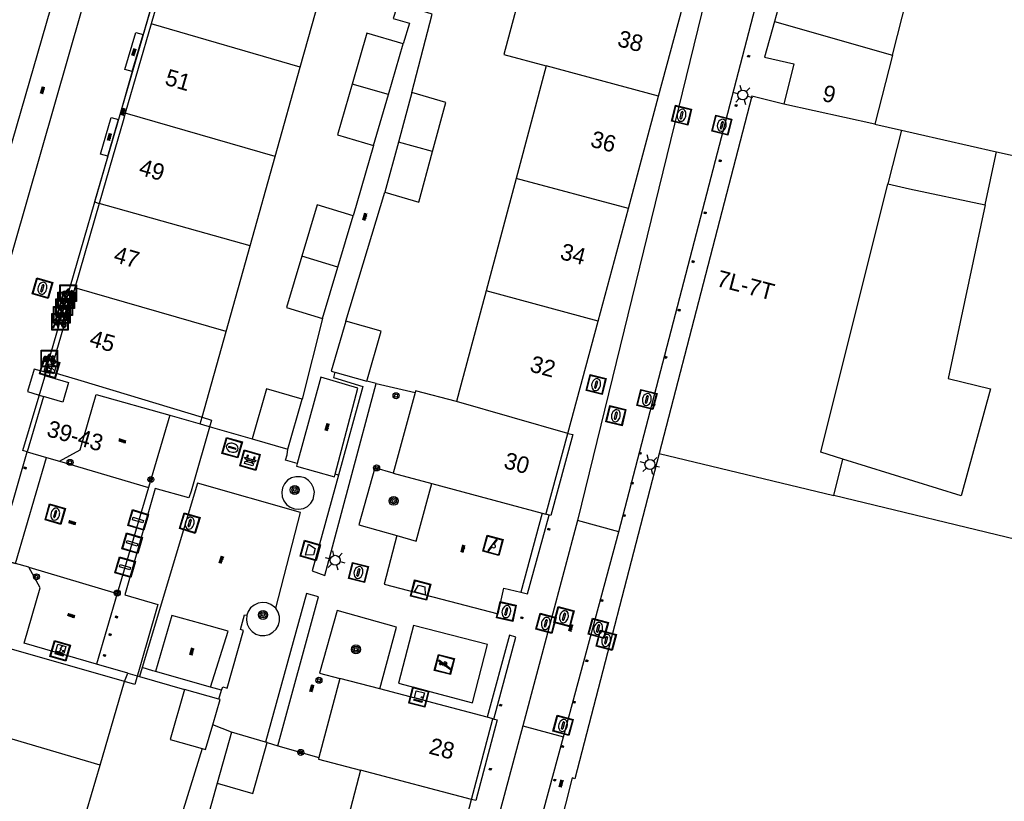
# Model space of a CAD drawing. Header units: metres. Extents: x 93870 to 95789, y 463036 to 464040.
# Tile 81 of 256: x 94161 to 94220, y 463589 to 463636. Entities that reach past the tile are written whole.
import ezdxf
from ezdxf.enums import TextEntityAlignment as Align

# ---------------------------------------------------------------- set-up
doc = ezdxf.new("R2010")
doc.units = ezdxf.units.M
doc.header["$LTSCALE"] = 25.4
for name, color, linetype in [('B_BEBOUWINGSGRENS_0', 1, 'Continuous'), ('B_OVERBOUWLIJN_LIJN_1', 7, 'Continuous'), ('B_TUSSENMUUR_0', 7, 'Continuous'), ('G_GRENS_ALGEMEEN_0', 7, 'Continuous'), ('Q_AFVALBAK_0', 7, 'Continuous'), ('Q_BANK_0', 7, 'Continuous'), ('Q_BLOEMBAK_0', 93, 'Continuous'), ('Q_BOOM_0', 3, 'Continuous'), ('Q_BRANDKRAAN_0', 5, 'Continuous'), ('Q_CAI-KAST_0', 10, 'Continuous'), ('Q_ELEKTRAKAST_0', 7, 'Continuous'), ('Q_FIETSENREK_0', 6, 'Continuous'), ('Q_INSPECTIE_OF_RIOOLPUT_0', 253, 'Continuous'), ('Q_KOLK_0', 254, 'Continuous'), ('Q_LICHTMAST_0', 2, 'Continuous'), ('Q_PILAAR', 10, 'Continuous'), ('Q_PILAAR_0', 10, 'Continuous'), ('Q_SPEELVOORZIENING_0', 45, 'Continuous'), ('Q_WATERLEIDINGPUT_0', 5, 'Continuous'), ('S_GBKN_SYMBOOL_OV_GROOT_0', 7, 'Continuous'), ('T_CULTUURGRENS_0', 76, 'Continuous'), ('T_HEK_0', 57, 'Continuous'), ('T_MUUR_30CM_0', 10, 'Continuous'), ('V_WEGGRENS_0', 7, 'Continuous'), ('Z_GBKN_HUISNUMMER_0', 252, 'Continuous')]:
    doc.layers.add(name, color=color, linetype=linetype)
doc.layers.add('Q_PAAL_STEEN_0', color=7, linetype='Continuous', true_color=0xa97373)
doc.layers.add('Q_PAALTJE_0', color=7, linetype='Continuous', true_color=0x666666)

# ---------------------------------------------------------------- blocks, each defined once
blk = doc.blocks.new('Q_AFVALBAK')
for points in [[(-0.5, 0.5), (0.5, 0.5), (0.5, -0.5), (-0.5, -0.5)], [(-0.336, 0.197), (0.331, 0.197), (0.19, -0.251), (-0.196, -0.251)]]:
    blk.add_lwpolyline(points, close=True)
blk.add_lwpolyline([(-0.442, 0.464), (0.438, 0.464, -0.414214), (0.459, 0.442), (0.459, -0.437, -0.414214), (0.438, -0.459), (-0.442, -0.459, -0.414214), (-0.463, -0.437), (-0.463, 0.442), (-0.463, 0.444), (-0.463, 0.446), (-0.463, 0.448), (-0.462, 0.45), (-0.461, 0.451), (-0.46, 0.453), (-0.459, 0.455), (-0.458, 0.456), (-0.457, 0.457), (-0.456, 0.459), (-0.454, 0.46), (-0.453, 0.461), (-0.451, 0.462), (-0.449, 0.462), (-0.447, 0.463), (-0.446, 0.463), (-0.444, 0.464), (-0.442, 0.464)], format="xyb")
blk = doc.blocks.new('Q_BLOEMBAK')
for points in [[(-0.5, 0.5), (0.5, 0.5), (0.5, -0.5), (-0.5, -0.5)], [(-0.336, 0.197), (0.331, 0.197), (0.19, -0.251), (-0.196, -0.251)]]:
    blk.add_lwpolyline(points, close=True)
blk.add_lwpolyline([(-0.442, 0.464), (0.438, 0.464, -0.414214), (0.459, 0.442), (0.459, -0.437, -0.414214), (0.438, -0.459), (-0.442, -0.459, -0.414214), (-0.463, -0.437), (-0.463, 0.442), (-0.463, 0.444), (-0.463, 0.446), (-0.463, 0.448), (-0.462, 0.45), (-0.461, 0.451), (-0.46, 0.453), (-0.459, 0.455), (-0.458, 0.456), (-0.457, 0.457), (-0.456, 0.459), (-0.454, 0.46), (-0.453, 0.461), (-0.451, 0.462), (-0.449, 0.462), (-0.447, 0.463), (-0.446, 0.463), (-0.444, 0.464), (-0.442, 0.464)], format="xyb")
blk = doc.blocks.new('Q_ELEKTRAKAST')
for points in [[(-0.5, 0.5), (0.5, 0.5), (0.5, -0.5), (-0.5, -0.5)], [(-0.262, 0.264), (0.25, 0.264), (0.25, 0.187), (-0.262, 0.187)], [(-0.262, 0.107), (0.25, 0.107), (0.25, -0.332), (-0.262, -0.332)]]:
    blk.add_lwpolyline(points, close=True)
blk.add_lwpolyline([(-0.442, 0.464), (0.438, 0.464, -0.414214), (0.459, 0.442), (0.459, -0.437, -0.414214), (0.438, -0.459), (-0.442, -0.459, -0.414214), (-0.463, -0.437), (-0.463, 0.442), (-0.463, 0.444), (-0.463, 0.446), (-0.463, 0.448), (-0.462, 0.45), (-0.461, 0.451), (-0.46, 0.453), (-0.459, 0.455), (-0.458, 0.456), (-0.457, 0.457), (-0.456, 0.459), (-0.454, 0.46), (-0.453, 0.461), (-0.451, 0.462), (-0.449, 0.462), (-0.447, 0.463), (-0.446, 0.463), (-0.444, 0.464), (-0.442, 0.464)], format="xyb")
blk.add_lwpolyline([(-0.177, 0.001, -1), (-0.177, -0.069, -1)], format="xyb", close=True)
blk.add_lwpolyline([(0.044, 0.088), (-0.056, -0.112), (0.044, -0.112), (-0.056, -0.312)])
blk = doc.blocks.new('Q_CAI-KAST')
for points in [[(-0.5, 0.5), (0.5, 0.5), (0.5, -0.5), (-0.5, -0.5)], [(-0.262, 0.264), (0.25, 0.264), (0.25, 0.187), (-0.262, 0.187)], [(-0.262, 0.107), (0.25, 0.107), (0.25, -0.332), (-0.262, -0.332)]]:
    blk.add_lwpolyline(points, close=True)
blk.add_lwpolyline([(-0.442, 0.464), (0.438, 0.464, -0.414214), (0.459, 0.442), (0.459, -0.437, -0.414214), (0.438, -0.459), (-0.442, -0.459, -0.414214), (-0.463, -0.437), (-0.463, 0.442), (-0.463, 0.444), (-0.463, 0.446), (-0.463, 0.448), (-0.462, 0.45), (-0.461, 0.451), (-0.46, 0.453), (-0.459, 0.455), (-0.458, 0.456), (-0.457, 0.457), (-0.456, 0.459), (-0.454, 0.46), (-0.453, 0.461), (-0.451, 0.462), (-0.449, 0.462), (-0.447, 0.463), (-0.446, 0.463), (-0.444, 0.464), (-0.442, 0.464)], format="xyb")
blk.add_circle((-0.177, -0.034), 0.0354)
blk = doc.blocks.new('Q_LICHTMAST')
for points in [[(0, 0.3), (0, 0.6)], [(-0.26, 0.15), (-0.52, 0.3)], [(0.26, 0.15), (0.52, 0.3)], [(-0.26, -0.15), (-0.52, -0.3)], [(0, -0.3), (0, -0.6)], [(0.26, -0.15), (0.52, -0.3)]]:
    blk.add_lwpolyline(points)
blk.add_circle((0, 0), 0.3)
blk = doc.blocks.new('Q_PAAL_STEEN')
for points in [[(-0.5, 0.5), (0.5, 0.5), (0.5, -0.5), (-0.5, -0.5)], [(-0.08, 0.333), (0.071, 0.333), (0.071, -0.329), (-0.08, -0.329)]]:
    blk.add_lwpolyline(points, close=True)
blk.add_lwpolyline([(-0.442, 0.464), (0.438, 0.464, -0.414214), (0.459, 0.442), (0.459, -0.437, -0.414214), (0.438, -0.459), (-0.442, -0.459, -0.414214), (-0.463, -0.437), (-0.463, 0.442), (-0.463, 0.444), (-0.463, 0.446), (-0.463, 0.448), (-0.462, 0.45), (-0.461, 0.451), (-0.46, 0.453), (-0.459, 0.455), (-0.458, 0.456), (-0.457, 0.457), (-0.456, 0.459), (-0.454, 0.46), (-0.453, 0.461), (-0.451, 0.462), (-0.449, 0.462), (-0.447, 0.463), (-0.446, 0.463), (-0.444, 0.464), (-0.442, 0.464)], format="xyb")
blk = doc.blocks.new('Q_PAALTJE')
at = {"color": 251, "true_color": 0x666666, "xscale": 0.1, "yscale": 0.1, "zscale": 0.01}
blk.add_blockref('Q_PAAL_STEEN', (0, 0), dxfattribs=at)
blk = doc.blocks.new('Q_WATERLEIDINGPUT')
blk.add_lwpolyline([(-0.5, 0.5), (0.5, 0.5), (0.5, -0.5), (-0.5, -0.5)], close=True)
for points in [[(-0.442, 0.464), (0.438, 0.464, -0.414214), (0.459, 0.442), (0.459, -0.437, -0.414214), (0.438, -0.459), (-0.442, -0.459, -0.414214), (-0.463, -0.437), (-0.463, 0.442), (-0.463, 0.444), (-0.463, 0.446), (-0.463, 0.448), (-0.462, 0.45), (-0.461, 0.451), (-0.46, 0.453), (-0.459, 0.455), (-0.458, 0.456), (-0.457, 0.457), (-0.456, 0.459), (-0.454, 0.46), (-0.453, 0.461), (-0.451, 0.462), (-0.449, 0.462), (-0.447, 0.463), (-0.446, 0.463), (-0.444, 0.464), (-0.442, 0.464)], [(-0.345, 0.105, 0.380426), (-0.276, -0.18)], [(-0.008, 0.266, 0.240218), (-0.345, 0.105)], [(-0.194, 0.045, 0.853344), (-0.194, -0.032)], [(0.331, 0.111, 0.240191), (-0.008, 0.266)], [(0.185, -0.032, 0.849746), (0.185, 0.045)], [(0.267, -0.176, 0.380426), (0.331, 0.111)], [(-0.276, -0.18, 0.148452), (0.012, -0.257)], [(0.012, -0.257, 0.131742), (0.267, -0.176)]]:
    blk.add_lwpolyline(points, format="xyb")
for points in [[(-0.194, 0.045), (0.185, 0.045)], [(0.185, -0.032), (-0.194, -0.032)]]:
    blk.add_lwpolyline(points)
blk = doc.blocks.new('Q_INSPECTIE_OF_RIOOLPUT')
blk.add_lwpolyline([(-0.5, 0.5), (0.5, 0.5), (0.5, -0.5), (-0.5, -0.5)], close=True)
for points in [[(-0.442, 0.464), (0.438, 0.464, -0.414214), (0.459, 0.442), (0.459, -0.437, -0.414214), (0.438, -0.459), (-0.442, -0.459, -0.414214), (-0.463, -0.437), (-0.463, 0.442), (-0.463, 0.444), (-0.463, 0.446), (-0.463, 0.448), (-0.462, 0.45), (-0.461, 0.451), (-0.46, 0.453), (-0.459, 0.455), (-0.458, 0.456), (-0.457, 0.457), (-0.456, 0.459), (-0.454, 0.46), (-0.453, 0.461), (-0.451, 0.462), (-0.449, 0.462), (-0.447, 0.463), (-0.446, 0.463), (-0.444, 0.464), (-0.442, 0.464)], [(-0.345, 0.105, 0.380426), (-0.276, -0.18)], [(-0.008, 0.266, 0.240218), (-0.345, 0.105)], [(-0.194, 0.045, 0.853344), (-0.194, -0.032)], [(0.331, 0.111, 0.240191), (-0.008, 0.266)], [(0.185, -0.032, 0.849746), (0.185, 0.045)], [(0.267, -0.176, 0.380426), (0.331, 0.111)], [(-0.276, -0.18, 0.148452), (0.012, -0.257)], [(0.012, -0.257, 0.131742), (0.267, -0.176)]]:
    blk.add_lwpolyline(points, format="xyb")
for points in [[(-0.194, 0.045), (0.185, 0.045)], [(0.185, -0.032), (-0.194, -0.032)]]:
    blk.add_lwpolyline(points)
blk = doc.blocks.new('Q_KOLK')
blk.add_lwpolyline([(-0.5, 0.5), (0.5, 0.5), (0.5, -0.5), (-0.5, -0.5)], close=True)
for points in [[(-0.442, 0.464), (0.438, 0.464, -0.414214), (0.459, 0.442), (0.459, -0.437, -0.414214), (0.438, -0.459), (-0.442, -0.459, -0.414214), (-0.463, -0.437), (-0.463, 0.442, -0.414214), (-0.442, 0.464)], [(-0.345, 0.105, 0.380426), (-0.276, -0.18)], [(-0.008, 0.266, 0.240218), (-0.345, 0.105)], [(-0.194, 0.045, 0.853344), (-0.194, -0.032)], [(0.331, 0.111, 0.240191), (-0.008, 0.266)], [(0.185, -0.032, 0.849746), (0.185, 0.045)], [(0.267, -0.176, 0.380426), (0.331, 0.111)], [(-0.276, -0.18, 0.148452), (0.012, -0.257)], [(0.012, -0.257, 0.131742), (0.267, -0.176)]]:
    blk.add_lwpolyline(points, format="xyb")
for points in [[(-0.194, 0.045), (0.185, 0.045)], [(0.185, -0.032), (-0.194, -0.032)]]:
    blk.add_lwpolyline(points)
blk = doc.blocks.new('Q_BRANDKRAAN')
blk.add_lwpolyline([(-0.5, 0.5), (0.5, 0.5), (0.5, -0.5), (-0.5, -0.5)], close=True)
for points in [[(-0.442, 0.464), (0.438, 0.464, -0.414214), (0.459, 0.442), (0.459, -0.437, -0.414214), (0.438, -0.459), (-0.442, -0.459, -0.414214), (-0.463, -0.437), (-0.463, 0.442), (-0.463, 0.444), (-0.463, 0.446), (-0.463, 0.448), (-0.462, 0.45), (-0.461, 0.451), (-0.46, 0.453), (-0.459, 0.455), (-0.458, 0.456), (-0.457, 0.457), (-0.456, 0.459), (-0.454, 0.46), (-0.453, 0.461), (-0.451, 0.462), (-0.449, 0.462), (-0.447, 0.463), (-0.446, 0.463), (-0.444, 0.464), (-0.442, 0.464)], [(-0.345, 0.105, 0.380426), (-0.276, -0.18)], [(-0.008, 0.266, 0.240218), (-0.345, 0.105)], [(-0.194, 0.045, 0.853344), (-0.194, -0.032)], [(0.331, 0.111, 0.240191), (-0.008, 0.266)], [(0.185, -0.032, 0.849746), (0.185, 0.045)], [(0.267, -0.176, 0.380426), (0.331, 0.111)], [(-0.276, -0.18, 0.148452), (0.012, -0.257)], [(0.012, -0.257, 0.131742), (0.267, -0.176)]]:
    blk.add_lwpolyline(points, format="xyb")
for points in [[(-0.194, 0.045), (0.185, 0.045)], [(0.185, -0.032), (-0.194, -0.032)]]:
    blk.add_lwpolyline(points)
blk = doc.blocks.new('Q_SPEELVOORZIENING')
blk.add_lwpolyline([(-0.5, 0.5), (0.5, 0.5), (0.5, -0.5), (-0.5, -0.5)], close=True)
for points in [[(-0.442, 0.464), (0.438, 0.464, -0.414214), (0.459, 0.442), (0.459, -0.437, -0.414214), (0.438, -0.459), (-0.442, -0.459, -0.414214), (-0.463, -0.437), (-0.463, 0.442), (-0.463, 0.444), (-0.463, 0.446), (-0.463, 0.448), (-0.462, 0.45), (-0.461, 0.451), (-0.46, 0.453), (-0.459, 0.455), (-0.458, 0.456), (-0.457, 0.457), (-0.456, 0.459), (-0.454, 0.46), (-0.453, 0.461), (-0.451, 0.462), (-0.449, 0.462), (-0.447, 0.463), (-0.446, 0.463), (-0.444, 0.464), (-0.442, 0.464)], [(-0.363, 0.198, 1.168313), (-0.386, 0.141)], [(-0.087, 0.021, 0.778987), (-0.04, -0.167)], [(-0.04, -0.167, 0.508825), (0.056, -0.036)], [(0.355, -0.156, 1.031322), (0.378, -0.1)]]:
    blk.add_lwpolyline(points, format="xyb")
for points in [[(-0.386, 0.141), (-0.087, 0.021)], [(-0.363, 0.198), (0.378, -0.1)], [(0.056, -0.036), (0.355, -0.156)]]:
    blk.add_lwpolyline(points)
blk = doc.blocks.new('Q_FIETSENREK')
for points in [[(-0.5, 0.5), (0.5, 0.5), (0.5, -0.5), (-0.5, -0.5)], [(-0.063, 0.145), (0.184, 0.054), (0.037, -0.093)]]:
    blk.add_lwpolyline(points, close=True)
for points in [[(-0.442, 0.464), (0.438, 0.464, -0.414214), (0.459, 0.442), (0.459, -0.437, -0.414214), (0.438, -0.459), (-0.442, -0.459, -0.414214), (-0.463, -0.437), (-0.463, 0.442), (-0.463, 0.444), (-0.463, 0.446), (-0.463, 0.448), (-0.462, 0.45), (-0.461, 0.451), (-0.46, 0.453), (-0.459, 0.455), (-0.458, 0.456), (-0.457, 0.457), (-0.456, 0.459), (-0.454, 0.46), (-0.453, 0.461), (-0.451, 0.462), (-0.449, 0.462), (-0.447, 0.463), (-0.446, 0.463), (-0.444, 0.464), (-0.442, 0.464)], [(-0.181, 0.106, 0.847256), (-0.324, -0.144)], [(-0.193, 0.075, 0.842492), (-0.305, -0.118)], [(-0.171, 0.065, 0.053288), (-0.193, 0.075)], [(-0.185, -0.134, 0.502492), (-0.147, 0.044)], [(-0.149, 0.089, 0.06236), (-0.181, 0.106)], [(-0.165, -0.161, 0.494489), (-0.125, 0.068)], [(-0.324, -0.144, 0.089606), (-0.421, -0.348)], [(-0.296, -0.162, 0.110942), (-0.375, -0.348)], [(-0.294, -0.105, 0.006942), (-0.305, -0.118)], [(-0.296, -0.162, 0.02458), (-0.283, -0.168)], [(-0.212, -0.105, 0.381614), (-0.294, -0.105)], [(-0.283, -0.168, 0.148109), (-0.198, -0.173)], [(-0.223, -0.136, 0.533998), (-0.276, -0.136)], [(-0.276, -0.136, 0.009682), (-0.271, -0.138)], [(-0.271, -0.138, 0.120201), (-0.218, -0.144)], [(-0.218, -0.144, 0.003554), (-0.223, -0.136)], [(-0.185, -0.134, 0.017985), (-0.212, -0.105)], [(-0.122, -0.348, 0.075837), (-0.198, -0.173)], [(-0.075, -0.348, 0.094234), (-0.165, -0.161)], [(0.095, -0.16, 0.385208), (0.186, -0.333)], [(0.209, -0.054, 0.224648), (0.108, -0.128)], [(0.126, -0.171, 0.376993), (0.197, -0.303)], [(0.212, -0.086, 0.20829), (0.139, -0.139)], [(0.186, -0.333, 1), (0.287, -0.06)], [(0.197, -0.303, 1), (0.276, -0.09)], [(0.287, -0.06, 0.086253), (0.238, -0.051)], [(0.276, -0.09, 0.079305), (0.241, -0.083)]]:
    blk.add_lwpolyline(points, format="xyb")
for points in [[(-0.171, 0.065), (-0.263, -0.038), (-0.239, -0.059), (-0.147, 0.044)], [(0.081, 0.221), (-0.003, 0.252), (-0.149, 0.089)], [(-0.125, 0.068), (-0.086, 0.111), (0.018, -0.131), (0.095, -0.16)], [(0.238, -0.051), (0.229, 0.053), (0.261, 0.093), (0.302, 0.078), (0.314, 0.11), (0.192, 0.155), (0.18, 0.123), (0.231, 0.104), (0.207, 0.076), (-0.04, 0.167), (0, 0.216), (0.07, 0.191), (0.081, 0.221)], [(0.209, -0.054), (0.199, 0.029), (0.057, -0.108)], [(-0.421, -0.348), (-0.375, -0.348)], [(-0.122, -0.348), (-0.075, -0.348)], [(0.057, -0.108), (0.108, -0.128)], [(0.126, -0.171), (0.253, -0.218), (0.241, -0.083)], [(0.139, -0.139), (0.222, -0.17), (0.212, -0.086)]]:
    blk.add_lwpolyline(points)
blk = doc.blocks.new('Q_BANK')
blk.add_lwpolyline([(-0.5, 0.5), (0.5, 0.5), (0.5, -0.5), (-0.5, -0.5)], close=True)
blk.add_lwpolyline([(-0.442, 0.464), (0.438, 0.464, -0.414214), (0.459, 0.442), (0.459, -0.437, -0.414214), (0.438, -0.459), (-0.442, -0.459, -0.414214), (-0.463, -0.437), (-0.463, 0.442), (-0.463, 0.444), (-0.463, 0.446), (-0.463, 0.448), (-0.462, 0.45), (-0.461, 0.451), (-0.46, 0.453), (-0.459, 0.455), (-0.458, 0.456), (-0.457, 0.457), (-0.456, 0.459), (-0.454, 0.46), (-0.453, 0.461), (-0.451, 0.462), (-0.449, 0.462), (-0.447, 0.463), (-0.446, 0.463), (-0.444, 0.464), (-0.442, 0.464)], format="xyb")
for points in [[(-0.267, 0.022), (-0.366, -0.078)], [(-0.18, 0.132), (-0.267, 0.132), (-0.267, 0.276)], [(-0.267, 0.276), (0.258, 0.276), (0.258, 0.132), (0.173, 0.132)], [(-0.18, 0.022), (-0.267, 0.022)], [(-0.267, 0.022), (-0.18, 0.022)], [(-0.18, 0.022), (-0.18, 0.132)], [(-0.18, 0.132), (-0.144, 0.132)], [(-0.144, 0.132), (-0.144, 0.022)], [(0.131, 0.132), (-0.144, 0.132)], [(0.131, 0.022), (-0.144, 0.022)], [(-0.144, 0.022), (0.131, 0.022)], [(0.131, 0.022), (-0.144, 0.022)], [(-0.144, 0.022), (0.131, 0.022)], [(-0.144, 0.022), (0.131, 0.022)], [(0.131, 0.022), (0.131, 0.132)], [(0.131, 0.132), (0.173, 0.132)], [(0.173, 0.132), (0.173, 0.022)], [(0.173, 0.022), (0.255, 0.022)], [(0.173, 0.022), (0.255, 0.022)], [(0.255, 0.022), (0.357, -0.078)], [(-0.236, -0.078), (-0.366, -0.078)], [(-0.192, -0.078), (-0.192, -0.27), (-0.236, -0.27), (-0.236, -0.078)], [(-0.236, -0.078), (-0.192, -0.078)], [(0.183, -0.078), (-0.192, -0.078)], [(0.226, -0.078), (0.226, -0.268), (0.183, -0.268), (0.183, -0.078)], [(0.183, -0.078), (0.226, -0.078)], [(0.357, -0.078), (0.226, -0.078)]]:
    blk.add_lwpolyline(points)
blk = doc.blocks.new('Q_BOOM')
for radius in [0.27, 0.18, 0.09]:
    blk.add_circle((0, 0), radius)
blk = doc.blocks.new('S_GBKN_SYMBOOL_OV_GROOT')
for points in [[(-0.21875, 0.0625), (0.21875, 0.0625)], [(-0.21875, 0), (0.21875, 0)], [(-0.1875, 0.0625), (-0.1875, 0)], [(-0.125, 0.09375), (-0.125, 0.0625)], [(-0.125, 0), (-0.125, -0.0625)], [(-0.0625, 0.0625), (-0.0625, 0)], [(0, 0.09375), (0, 0.0625)], [(0, 0), (0, -0.0625)], [(0.0625, 0.0625), (0.0625, 0)], [(0.125, 0.09375), (0.125, 0.0625)], [(0.125, 0), (0.125, -0.0625)], [(0.1875, 0.0625), (0.1875, 0)], [(-0.21875, -0.0625), (0.21875, -0.0625)], [(-0.1875, -0.0625), (-0.1875, -0.09375)], [(-0.0625, -0.0625), (-0.0625, -0.09375)], [(0.0625, -0.0625), (0.0625, -0.09375)], [(0.1875, -0.0625), (0.1875, -0.09375)]]:
    blk.add_lwpolyline(points)
blk = doc.blocks.new('BOOM-970')
at = {"layer": 'Q_PILAAR'}
for radius in [0.18, 0.09]:
    blk.add_circle((0, 0), radius, dxfattribs=at)
blk = doc.blocks.new('Q_PILAAR')
at = {"layer": 'Q_PILAAR'}
for p, q in [((0.115, 0.118), (0.051, 0.054)), ((0.052, 0.307), (0.116, 0.243)), ((0.308, 0.307), (0.243, 0.244)), ((0.244, 0.117), (0.309, 0.054))]:
    blk.add_line(p, q, dxfattribs=at)
blk.add_blockref('BOOM-970', (0.18, 0.18))

msp = doc.modelspace()

# ---------------------------------------------------------------- linework, layer by layer
at = {"layer": 'B_BEBOUWINGSGRENS_0'}
for p, q in [((94170.125, 463640.972), (94168.592, 463635.672)), ((94177.587, 463633.07), (94179.098, 463638.454)), ((94206.73, 463637.84), (94206.17, 463635.81)), ((94199.194, 463631.326), (94200.63, 463636.657)), ((94168.592, 463635.672), (94167.038, 463630.301)), ((94182.898, 463631.415), (94183.783, 463634.477)), ((94176.076, 463627.687), (94177.587, 463633.07)), ((94192.42, 463633.15), (94190.602, 463626.363)), ((94184.319, 463631.549), (94183.505, 463628.544)), ((94182.013, 463628.353), (94182.898, 463631.415)), ((94197.369, 463624.55), (94199.194, 463631.326)), ((94183.505, 463628.544), (94182.691, 463625.538)), ((94174.565, 463622.304), (94176.076, 463627.687)), ((94190.602, 463626.363), (94188.786, 463619.587)), ((94165.464, 463624.859), (94163.995, 463619.783)), ((94195.545, 463617.775), (94197.369, 463624.55)), ((94179.857, 463621.023), (94180.783, 463624.116)), ((94173.116, 463617.143), (94174.565, 463622.304)), ((94178.93, 463617.93), (94179.857, 463621.023)), ((94163.995, 463619.783), (94162.535, 463614.739)), ((94193.72, 463611), (94195.545, 463617.775)), ((94171.668, 463611.982), (94173.116, 463617.143)), ((94162.5, 463614.612), (94162.443, 463614.41)), ((94162.535, 463614.739), (94162.5, 463614.612)), ((94179.676, 463614.686), (94181.594, 463614.146)), ((94162.103, 463613.232), (94161.133, 463609.885)), ((94184.512, 463613.473), (94183.193, 463608.617)), ((94176.843, 463610.061), (94177.706, 463613.072)), ((94169.724, 463612.1), (94171.548, 463611.583)), ((94171.548, 463611.583), (94171.668, 463611.982)), ((94174.691, 463610.678), (94176.843, 463610.061)), ((94183.193, 463608.617), (94185.518, 463607.99)), ((94185.518, 463607.99), (94192.165, 463606.198)), ((94192.165, 463606.198), (94192.401, 463606.134)), ((94167.196, 463596.56), (94165.296, 463597.106)), ((94166.996, 463596.053), (94167.196, 463596.56)), ((94165.516, 463591.023), (94166.996, 463596.053)), ((94179.976, 463596.247), (94178.715, 463591.477)), ((94182.378, 463595.612), (94179.976, 463596.247)), ((94172.674, 463594.989), (94170.617, 463595.577)), ((94188.849, 463593.9), (94182.378, 463595.612)), ((94187.904, 463588.951), (94189.191, 463593.81)), ((94189.191, 463593.81), (94188.849, 463593.9)), ((94173.444, 463593.01), (94172.574, 463589.94)), ((94175.492, 463592.41), (94173.444, 463593.01)), ((94175.589, 463592.382), (94175.492, 463592.41)), ((94163.956, 463585.72), (94165.516, 463591.023)), ((94181.218, 463590.711), (94179.452, 463584.002)), ((94186.142, 463582.241), (94187.904, 463588.951))]:
    msp.add_line(p, q, dxfattribs=at)
for points in [[(94191.291, 463639.153), (94189.87, 463633.84), (94192.42, 463633.15)], [(94206.17, 463635.81), (94205.58, 463633.67), (94207.35, 463633.27), (94206.75, 463630.83)], [(94183.783, 463634.477), (94181.61, 463635.124), (94180.72, 463632.045)], [(94180.72, 463632.045), (94179.84, 463629), (94182.013, 463628.353)], [(94185.558, 463627.988), (94186.358, 463630.944), (94184.319, 463631.549)], [(94206.75, 463630.83), (94204.82, 463631.33), (94199.228, 463609.794)], [(94167.038, 463630.301), (94166.902, 463629.83), (94166.263, 463627.62), (94165.464, 463624.859)], [(94182.691, 463625.538), (94184.73, 463624.933), (94185.558, 463627.988)], [(94210.304, 463609.456), (94208.973, 463609.87), (94213.019, 463626.045)], [(94213.019, 463626.045), (94214.311, 463625.742), (94218.875, 463624.766)], [(94180.783, 463624.116), (94178.603, 463624.776), (94177.675, 463621.677)], [(94218.875, 463624.766), (94216.639, 463614.313), (94219.2, 463613.681), (94217.427, 463607.243), (94210.304, 463609.456)], [(94177.675, 463621.677), (94176.75, 463618.59), (94178.93, 463617.93)], [(94188.786, 463619.587), (94187.267, 463613.915), (94187, 463612.92)], [(94180.33, 463617.773), (94179.449, 463614.75), (94179.676, 463614.686)], [(94181.594, 463614.146), (94182.475, 463617.169), (94180.33, 463617.773)], [(94162.443, 463614.41), (94163.609, 463614.065), (94163.267, 463612.892), (94162.103, 463613.232)], [(94163.064, 463609.324), (94164.325, 463610.012), (94165.286, 463613.357), (94169.724, 463612.1)], [(94177.706, 463613.072), (94175.554, 463613.689), (94174.691, 463610.678)], [(94187, 463612.92), (94184.54, 463613.576), (94184.512, 463613.473)], [(94192.401, 463606.134), (94192.436, 463606.262), (94193.72, 463611)], [(94161.133, 463609.885), (94162.291, 463609.548), (94163.064, 463609.324)], [(94199.228, 463609.794), (94194.14, 463590.2), (94193.99, 463590.25), (94192.78, 463585.5)], [(94161.216, 463602.94), (94160.43, 463603.162), (94159.275, 463603.487)], [(94165.296, 463597.106), (94160.943, 463598.358), (94161.902, 463601.704), (94161.216, 463602.94)], [(94170.617, 463595.577), (94169.748, 463592.568), (94171.678, 463592.016)], [(94172.316, 463593.45), (94172.754, 463594.966), (94172.674, 463594.989)], [(94171.678, 463592.016), (94171.885, 463591.957), (94172.316, 463593.45)], [(94172.574, 463589.94), (94174.719, 463589.312), (94175.589, 463592.382)], [(94178.715, 463591.477), (94178.686, 463591.389), (94181.218, 463590.711)]]:
    msp.add_lwpolyline(points, dxfattribs=at)
at = {"layer": 'B_OVERBOUWLIJN_LIJN_1'}
for points in [[(94170.125, 463640.972), (94169.857, 463641.04), (94165.192, 463624.947), (94165.464, 463624.859)], [(94161.133, 463609.885), (94160.862, 463609.97), (94162.304, 463614.806), (94162.535, 463614.739)], [(94171.668, 463611.982), (94172.245, 463611.809), (94171.003, 463607.521), (94170.875, 463607.114), (94168.839, 463607.694), (94167.006, 463601.277), (94169.007, 463600.689), (94168.889, 463600.282), (94167.613, 463595.877), (94166.996, 463596.053)], [(94193.72, 463611), (94194.015, 463610.93), (94192.696, 463606.054), (94192.401, 463606.134)], [(94157.871, 463598.66), (94157.574, 463598.751), (94159.011, 463603.566), (94160.43, 463603.162), (94162.291, 463609.548)], [(94189.191, 463593.81), (94189.459, 463593.746), (94188.18, 463588.883), (94187.904, 463588.951)]]:
    msp.add_lwpolyline(points, dxfattribs=at)
at = {"layer": 'B_TUSSENMUUR_0'}
for p, q in [((94213.287, 463633.791), (94214.431, 463638.279)), ((94177.587, 463633.07), (94168.592, 463635.672)), ((94206.17, 463635.81), (94213.287, 463633.791)), ((94213.287, 463633.791), (94212.229, 463629.643)), ((94199.194, 463631.326), (94192.42, 463633.15)), ((94182.898, 463631.415), (94180.72, 463632.045)), ((94212.229, 463629.643), (94206.75, 463630.83)), ((94212.229, 463629.643), (94213.828, 463629.279)), ((94213.828, 463629.279), (94213.019, 463626.045)), ((94185.558, 463627.988), (94183.505, 463628.544)), ((94219.522, 463627.789), (94219.561, 463627.973)), ((94219.561, 463627.973), (94233.8, 463624.73)), ((94218.875, 463624.766), (94219.522, 463627.789)), ((94197.369, 463624.55), (94190.602, 463626.363)), ((94174.565, 463622.304), (94165.464, 463624.859)), ((94179.857, 463621.023), (94177.675, 463621.677)), ((94173.116, 463617.143), (94163.995, 463619.783)), ((94195.545, 463617.775), (94188.786, 463619.587)), ((94193.72, 463611), (94187, 463612.92)), ((94199.228, 463609.794), (94209.747, 463607.261)), ((94209.747, 463607.261), (94210.304, 463609.456)), ((94228.777, 463602.678), (94209.747, 463607.261)), ((94166.996, 463596.053), (94157.871, 463598.66)), ((94165.516, 463591.023), (94156.425, 463593.697)), ((94187.904, 463588.951), (94181.218, 463590.711))]:
    msp.add_line(p, q, dxfattribs=at)
for points in [[(94176.076, 463627.687), (94168.836, 463629.781), (94167.038, 463630.301)], [(94213.828, 463629.279), (94214.797, 463629.058), (94219.561, 463627.973)], [(94162.535, 463614.739), (94164.353, 463614.19), (94171.668, 463611.982)]]:
    msp.add_lwpolyline(points, dxfattribs=at)
at = {"layer": 'G_GRENS_ALGEMEEN_0'}
for p, q in [((94162.5, 463614.612), (94162.213, 463614.693)), ((94182.17, 463614.013), (94181.594, 463614.146)), ((94185.278, 463607.101), (94185.518, 463607.99)), ((94172.184, 463595.719), (94173.241, 463599.09)), ((94172.184, 463595.719), (94168.863, 463596.661)), ((94172.841, 463595.527), (94172.184, 463595.719)), ((94175.589, 463592.382), (94176.244, 463592.192))]:
    msp.add_line(p, q, dxfattribs=at)
for points in [[(94162.213, 463614.693), (94161.546, 463614.88), (94161.152, 463613.53), (94162.103, 463613.232)], [(94183.409, 463604.846), (94184.572, 463604.517), (94185.278, 463607.101)], [(94176.108, 463600.469), (94176.038, 463600.544), (94175.822, 463600.702), (94175.572, 463600.798), (94175.306, 463600.824), (94175.042, 463600.778), (94174.8, 463600.665), (94174.597, 463600.491), (94174.447, 463600.269), (94174.367, 463600.045)], [(94173.241, 463599.09), (94171.595, 463599.553), (94169.854, 463600.043), (94168.863, 463596.661)], [(94168.863, 463596.661), (94168.702, 463596.707), (94168.047, 463596.9)]]:
    msp.add_lwpolyline(points, dxfattribs=at)
at = {"layer": 'T_CULTUURGRENS_0'}
for p, q in [((94192.165, 463606.198), (94190.893, 463601.45)), ((94191.285, 463601.344), (94192.588, 463606.084)), ((94192.588, 463606.084), (94192.401, 463606.134)), ((94190.893, 463601.45), (94191.285, 463601.344))]:
    msp.add_line(p, q, dxfattribs=at)
for points in [[(94190.587, 463598.725), (94190.212, 463598.856), (94188.849, 463593.9)], [(94189.191, 463593.81), (94189.259, 463593.794), (94190.587, 463598.725)]]:
    msp.add_lwpolyline(points, dxfattribs=at)
at = {"layer": 'T_HEK_0'}
for p, q in [((94182.013, 463628.353), (94180.783, 463624.116)), ((94180.33, 463617.773), (94182.691, 463625.538)), ((94178.93, 463617.93), (94177.706, 463613.072)), ((94171.678, 463592.016), (94170.164, 463587.169)), ((94172.574, 463589.94), (94170.45, 463582.201))]:
    msp.add_line(p, q, dxfattribs=at)
for points in [[(94184.569, 463640.324), (94183.19, 463636), (94184.18, 463635.72), (94183.783, 463634.477)], [(94184.319, 463631.549), (94185.544, 463636.271), (94184.57, 463636.57), (94184.947, 463637.743)]]:
    msp.add_lwpolyline(points, dxfattribs=at)
at = {"layer": 'T_MUUR_30CM_0'}
for p, q in [((94182.17, 463614.013), (94184.512, 463613.473)), ((94171.548, 463611.583), (94172.305, 463611.365)), ((94172.305, 463611.365), (94174.691, 463610.678)), ((94167.196, 463596.56), (94167.896, 463596.359)), ((94167.896, 463596.359), (94170.617, 463595.577)), ((94176.244, 463592.192), (94178.715, 463591.477))]:
    msp.add_line(p, q, dxfattribs=at)
for points in [[(94167.46, 463632.802), (94167.02, 463632.93), (94167.67, 463635.16), (94168.108, 463635.033)], [(94165.981, 463627.703), (94165.55, 463627.83), (94166.19, 463630.04), (94166.622, 463629.912)]]:
    msp.add_lwpolyline(points, dxfattribs=at)
at = {"layer": 'V_WEGGRENS_0'}
for p, q in [((94204.408, 463647.078), (94194.31, 463605.75)), ((94168.969, 463638.003), (94168.108, 463635.033)), ((94167.46, 463632.802), (94168.108, 463635.033)), ((94167.46, 463632.802), (94166.622, 463629.912)), ((94165.981, 463627.703), (94166.622, 463629.912)), ((94179.702, 463608.549), (94181.057, 463613.724)), ((94169.724, 463612.1), (94168.436, 463607.738)), ((94159.275, 463603.487), (94161.133, 463609.885)), ((94163.064, 463609.324), (94168.436, 463607.738)), ((94179.901, 463608.492), (94179.702, 463608.549)), ((94168.436, 463607.738), (94166.553, 463601.364)), ((94194.31, 463605.75), (94191, 463593.395)), ((94196.8, 463605.07), (94194.31, 463605.75)), ((94183.409, 463604.846), (94182.652, 463601.928)), ((94193.455, 463592.73), (94196.8, 463605.07)), ((94161.216, 463602.94), (94166.553, 463601.364)), ((94166.553, 463601.364), (94165.296, 463597.106)), ((94182.378, 463595.612), (94183.385, 463599.338)), ((94168.047, 463596.9), (94167.896, 463596.359)), ((94172.674, 463594.989), (94172.841, 463595.527)), ((94173.444, 463593.01), (94172.316, 463593.45)), ((94191, 463593.395), (94193.455, 463592.73))]:
    msp.add_line(p, q, dxfattribs=at)
for points in [[(94196.8, 463605.07), (94206.66, 463642.96), (94214.065, 463669.612)], [(94166.797, 463652.718), (94165.107, 463645.514), (94155.58, 463612.63)], [(94168.53, 463652.26), (94166.85, 463645.06), (94157.84, 463613.74), (94155.58, 463612.63)], [(94165.981, 463627.703), (94163.707, 463619.866), (94162.213, 463614.693)], [(94162.213, 463614.693), (94162.155, 463614.493), (94162.443, 463614.41)], [(94181.057, 463613.724), (94178.82, 463614.401), (94177.411, 463609.199)], [(94179.676, 463614.686), (94179.585, 463614.375), (94181.351, 463613.828), (94179.901, 463608.492)], [(94179.901, 463608.492), (94178.315, 463602.726), (94179.066, 463602.453), (94182.17, 463614.013)], [(94177.411, 463609.199), (94176.696, 463609.402), (94176.79, 463609.719), (94176.843, 463610.061)], [(94177.411, 463609.199), (94177.364, 463609.024), (94179.658, 463608.381), (94179.702, 463608.549)], [(94178.39, 463607.726), (94178.27, 463607.971), (94178.087, 463608.174), (94177.855, 463608.319), (94177.593, 463608.395), (94177.319, 463608.396), (94177.057, 463608.322), (94176.824, 463608.178), (94176.64, 463607.976), (94176.518, 463607.732), (94176.468, 463607.463), (94176.494, 463607.191), (94176.594, 463606.937), (94176.759, 463606.719), (94176.978, 463606.556), (94177.234, 463606.458), (94177.506, 463606.435), (94177.774, 463606.487), (94178.017, 463606.611), (94178.218, 463606.797), (94178.359, 463607.031), (94178.438, 463607.457), (94178.39, 463607.726)], [(94183.193, 463608.617), (94182.076, 463608.927), (94181.126, 463605.492), (94183.409, 463604.846)], [(94176.108, 463600.469), (94177.612, 463606.249), (94171.4, 463608.009), (94168.047, 463596.9)], [(94182.652, 463601.928), (94189.513, 463600.128), (94189.864, 463601.682), (94190.893, 463601.45)], [(94176.244, 463592.192), (94178.685, 463601.167), (94177.962, 463601.366), (94175.492, 463592.41)], [(94172.841, 463595.527), (94172.929, 463595.736), (94173.184, 463595.662), (94174.174, 463599.138), (94173.978, 463599.194), (94174.218, 463600.08), (94174.367, 463600.045)], [(94174.367, 463600.045), (94174.344, 463599.776), (94174.393, 463599.51), (94174.512, 463599.268), (94174.692, 463599.066), (94174.918, 463598.92), (94175.176, 463598.839), (94175.446, 463598.83), (94175.708, 463598.894), (94175.944, 463599.026), (94176.136, 463599.216), (94176.27, 463599.451), (94176.336, 463599.713), (94176.33, 463599.983), (94176.252, 463600.241), (94176.108, 463600.469)], [(94183.385, 463599.338), (94179.821, 463600.334), (94178.753, 463596.566), (94179.976, 463596.247)], [(94184.412, 463599.441), (94183.508, 463595.949), (94187.972, 463594.781)], [(94187.972, 463594.781), (94188.87, 463598.284), (94184.412, 463599.441)], [(94191, 463593.395), (94178.35, 463546.18), (94170.82, 463508.63), (94168.21, 463500), (94168.036, 463499.679)], [(94171.27, 463499.027), (94171.49, 463500), (94182.49, 463552.28), (94193.455, 463592.73)]]:
    msp.add_lwpolyline(points, dxfattribs=at)

# ---------------------------------------------------------------- block references
at = {"layer": 'Q_AFVALBAK_0', "rotation": 74.62051543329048}
msp.add_blockref('Q_AFVALBAK', (94178.188, 463603.951), dxfattribs=at)
at = {"layer": 'Q_BANK_0', "rotation": 164.0018714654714}
msp.add_blockref('Q_BANK', (94174.557, 463609.395), dxfattribs=at)
at = {"layer": 'Q_BLOEMBAK_0', "rotation": 165.2996066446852}
msp.add_blockref('Q_BLOEMBAK', (94184.84, 463601.564), dxfattribs=at)
at = {"layer": 'Q_BOOM_0'}
for p, rotation in [((94177.258, 463607.599), 47.66988976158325), ((94183.218, 463606.942), 164.9076529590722), ((94175.345, 463600.071), 174.4173942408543), ((94180.944, 463597.996), 74.1751758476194)]:
    msp.add_blockref('Q_BOOM', p, dxfattribs=dict(at, rotation=rotation))
at = {"layer": 'Q_BRANDKRAAN_0'}
for p, rotation in [((94162.047, 463619.754), 73.88855023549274), ((94193.433, 463593.412), 74.83331580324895)]:
    msp.add_blockref('Q_BRANDKRAAN', p, dxfattribs=dict(at, rotation=rotation))
at = {"layer": 'Q_CAI-KAST_0', "rotation": 165.1810646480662}
msp.add_blockref('Q_CAI-KAST', (94184.736, 463595.118), dxfattribs=at)
at = {"layer": 'Q_ELEKTRAKAST_0'}
for p, rotation in [((94162.479, 463614.935), 73.85676448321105), ((94163.116, 463597.911), 163.9538261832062)]:
    msp.add_blockref('Q_ELEKTRAKAST', p, dxfattribs=dict(at, rotation=rotation))
at = {"layer": 'Q_FIETSENREK_0'}
for p in [(94163.59, 463619.457), (94163.353, 463618.612), (94163.469, 463619.022), (94163.218, 463618.154), (94163.102, 463617.73), (94162.46, 463615.523)]:
    msp.add_blockref('Q_FIETSENREK', p, dxfattribs=at)
at = {"layer": 'Q_INSPECTIE_OF_RIOOLPUT_0'}
for p, rotation in [((94196.619, 463612.075), 76.2694879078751), ((94173.48, 463610.146), 163.9373247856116), ((94193.492, 463599.963), 75.00221652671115)]:
    msp.add_blockref('Q_INSPECTIE_OF_RIOOLPUT', p, dxfattribs=dict(at, rotation=rotation))
at = {"layer": 'Q_KOLK_0'}
for p, rotation in [((94200.577, 463630.176), 76.2694879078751), ((94203.006, 463629.574), 75.41360333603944), ((94195.429, 463613.948), 76.2694879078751), ((94198.487, 463613.05), 75.41360333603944), ((94162.819, 463606.145), 73.80653106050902), ((94181.099, 463602.628), 75.45668667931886), ((94190.016, 463600.273), 77.2722494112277), ((94192.398, 463599.565), 75.00221652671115), ((94196.036, 463598.541), 75.44342432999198)]:
    msp.add_blockref('Q_KOLK', p, dxfattribs=dict(at, rotation=rotation))
at = {"layer": 'Q_LICHTMAST_0'}
for p, rotation in [((94204.264, 463631.393), 75.44412648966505), ((94198.67, 463609.132), 75.44342432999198), ((94179.697, 463603.36), 74.96991192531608)]:
    msp.add_blockref('Q_LICHTMAST', p, dxfattribs=dict(at, rotation=rotation))
at = {"layer": 'Q_PAAL_STEEN_0', "rotation": 73.54186413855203}
for p in [(94167.811, 463605.79), (94167.46, 463604.387), (94167.027, 463602.947)]:
    msp.add_blockref('Q_PAAL_STEEN', p, dxfattribs=at)
at = {"layer": 'Q_PAALTJE_0'}
for p, rotation in [((94204.621, 463633.723), 75.41360333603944), ((94203.859, 463630.764), 75.41360333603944), ((94202.905, 463627.421), 75.41360333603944), ((94201.999, 463624.294), 75.41360333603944), ((94201.269, 463621.351), 75.41360333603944), ((94200.435, 463618.425), 75.41360333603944), ((94199.618, 463615.587), 75.41360333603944), ((94198.896, 463612.716), 75.41360333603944), ((94198.078, 463609.806), 75.41360333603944), ((94161, 463608.919), 73.80653106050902), ((94197.597, 463608.002), 75.41360333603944), ((94197.116, 463606.062), 75.41360333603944), ((94192.57, 463605.228), 74.62936782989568), ((94195.769, 463600.938), 74.83331580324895), ((94166.513, 463599.943), 73.55292429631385), ((94190.945, 463599.9), 75.07675295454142), ((94166.123, 463598.88), 73.55292429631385), ((94165.788, 463597.631), 73.55292429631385), ((94194.866, 463597.302), 74.83331580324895), ((94194.106, 463594.815), 74.83331580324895), ((94189.669, 463594.624), 74.9269282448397), ((94193.401, 463592.137), 74.83301105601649), ((94189.047, 463590.778), 75.16476956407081), ((94192.928, 463590.121), 74.83301105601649)]:
    msp.add_blockref('Q_PAALTJE', p, dxfattribs=dict(at, rotation=rotation))
at = {"layer": 'Q_PILAAR_0'}
for p, rotation in [((94183.579, 463613.412), 167.0161040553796), ((94163.931, 463609.383), 163.5515787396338), ((94182.411, 463609.048), 164.4891176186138), ((94168.701, 463608.001), 73.5493206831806), ((94161.906, 463602.489), 163.5482884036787), ((94166.679, 463601.165), 73.55292429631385), ((94178.935, 463596.262), 165.3810331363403), ((94177.844, 463591.91), 163.8618545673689)]:
    msp.add_blockref('Q_PILAAR', p, dxfattribs=dict(at, rotation=rotation))
at = {"layer": 'Q_SPEELVOORZIENING_0'}
for p, rotation in [((94189.202, 463604.259), 75.00250814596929), ((94186.279, 463597.081), 165.3373347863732)]:
    msp.add_blockref('Q_SPEELVOORZIENING', p, dxfattribs=dict(at, rotation=rotation))
at = {"layer": 'Q_WATERLEIDINGPUT_0'}
for p, rotation in [((94170.926, 463605.602), 73.2047497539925), ((94195.551, 463599.255), 74.83331580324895)]:
    msp.add_blockref('Q_WATERLEIDINGPUT', p, dxfattribs=dict(at, rotation=rotation))
at = {"layer": 'S_GBKN_SYMBOOL_OV_GROOT_0'}
for p, rotation in [((94167.564, 463633.978), 73.80391760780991), ((94162.055, 463631.686), 73.95076376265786), ((94166.913, 463630.392), 73.8631731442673), ((94166.086, 463628.873), 73.84936636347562), ((94181.488, 463624.063), 73.81200067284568), ((94179.21, 463611.395), 74.84464927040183), ((94166.872, 463610.548), 163.5515787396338), ((94163.854, 463605.625), 163.5482884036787), ((94187.398, 463604.059), 74.7186177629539), ((94172.83, 463603.405), 73.20474975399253), ((94163.789, 463600.023), 163.5482884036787), ((94193.9, 463599.296), 75.00221652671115), ((94171.052, 463597.873), 72.59082839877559), ((94186.189, 463597.111), 165.3373347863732), ((94178.291, 463595.658), 74.1751758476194), ((94193.318, 463589.918), 75.70860630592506)]:
    msp.add_blockref('S_GBKN_SYMBOOL_OV_GROOT', p, dxfattribs=dict(at, rotation=rotation))

# ---------------------------------------------------------------- texts
at = {"layer": 'Z_GBKN_HUISNUMMER_0', "linetype": 'Continuous'}
for s, rotation, p in [('38', 344.9, (94197.498, 463634.642)), ('51', 343.8, (94170.217, 463632.292)), ('9', 346.2, (94209.478, 463631.453)), ('36', 344.9, (94195.868, 463628.588)), ('49', 343.8, (94168.653, 463626.885)), ('47', 343.8, (94167.131, 463621.626)), ('34', 344.9, (94194.043, 463621.812)), ('7L-7T', 345.4, (94204.444, 463619.934)), ('45', 343.8, (94165.666, 463616.566)), ('32', 344.9, (94192.219, 463615.038)), ('39-43', 343.8, (94164.019, 463610.863)), ('30', 344.8, (94190.648, 463609.221)), ('28', 345.2, (94186.131, 463592.021))]:
    msp.add_text(s, height=1, rotation=rotation, dxfattribs=at).set_placement(p, align=Align.MIDDLE)

doc.saveas('drawing.dxf')
